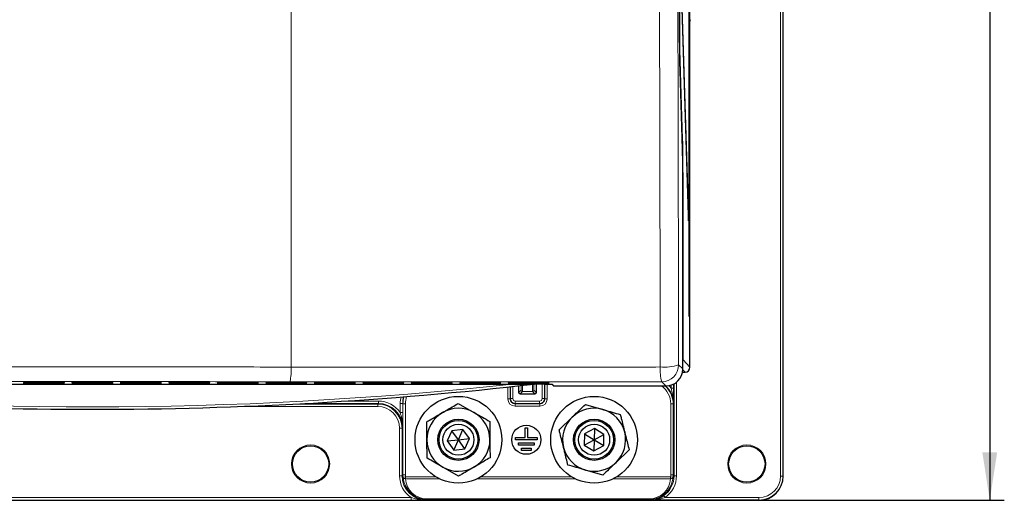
# Model space of a CAD drawing. Header units: millimetres. Extents: x 5 to 418, y 2 to 292.
# Tile 2 of 53: x 80 to 148, y 80 to 113. Entities that reach past the tile are written whole.
import ezdxf

# ---------------------------------------------------------------- set-up
doc = ezdxf.new("R2010")
doc.units = ezdxf.units.MM
doc.layers.add('SLD-0', color=7, linetype='Continuous')
doc.styles.add('SLDTEXTSTYLE1', font='TXT', dxfattribs={"width": 0.605})
doc.dimstyles.new('SLDDIMSTYLE1', dxfattribs={"dimtxt": 3.5, "dimasz": 3.302, "dimexe": 0, "dimexo": 0.0625, "dimgap": 0.875, "dimtad": 1, "dimlfac": 3, "dimrnd": 1e-09, "dimzin": 12, "dimdsep": 46, "dimtxsty": 'SLDTEXTSTYLE1', "dimsah": 1, "dimcen": 0.09, "dimadec": 0, "dimazin": 3, "dimtfac": 1, "dimtofl": 0, "dimtmove": 0, "dimatfit": 3, "dimfxl": 1, "dimfrac": 2, "dimtolj": 1, "dimtzin": 12, "dimarcsym": 0})

# ---------------------------------------------------------------- blocks, each defined once
blk = doc.blocks.new('_D_5')
at = {"layer": 'SLD-0', "color": 7}
for p, q in [((131.321, 252.954), (148.191, 252.954)), ((147.191, 252.954), (147.191, 79.62)), ((131.321, 79.62), (148.191, 79.62))]:
    blk.add_line(p, q, dxfattribs=at)
for points in [[(147.191, 252.954), (146.683, 249.652), (147.699, 249.652)], [(147.191, 79.62), (147.699, 82.922), (146.683, 82.922)]]:
    blk.add_solid(points, dxfattribs=at)
at = {"layer": 'SLD-0', "color": 7, "insert": (142.68, 162.277), "char_height": 3.5, "attachment_point": 1, "rotation": 90, "style": 'SLDTEXTSTYLE1'}
blk.add_mtext('520', dxfattribs=at)

msp = doc.modelspace()

# ---------------------------------------------------------------- linework, layer by layer
at = {"color": 7, "linetype": 'Continuous', "lineweight": 18}
for p, q in [((132.8009, 81.287), (132.8009, 251.287)), ((132.9675, 251.287), (132.9675, 81.287)), ((125.8725, 239.4525), (125.8725, 112.6912)), ((99.1546, 188.4634), (99.1546, 88.7929)), ((125.8642, 112.6912), (125.8725, 112.6912)), ((125.9017, 109.8622), (126.069, 104.4736)), ((126.0629, 103.7763), (125.8973, 109.1649)), ((126.0629, 103.7763), (126.0629, 103.7784)), ((126.0887, 101.5291), (126.0994, 101.5291)), ((126.0994, 101.5291), (126.0994, 89.2857)), ((125.7998, 88.9496), (126.0889, 88.6595)), ((126.0889, 89.2857), (126.0994, 89.2857)), ((126.0994, 89.2857), (126.5778, 88.773)), ((126.2445, 88.4397), (126.0878, 88.6077)), ((126.188, 88.4397), (126.2445, 88.4397)), ((126.188, 88.4301), (126.188, 88.4397)), ((126.2445, 88.4397), (126.2459, 88.4397)), ((80.7587, 87.6355), (80.7611, 87.6804)), ((80.7723, 87.6814), (80.7611, 87.6804)), ((80.7618, 87.6949), (80.7642, 87.7397)), ((80.7754, 87.7406), (80.7642, 87.7397)), ((80.8917, 87.6331), (80.8917, 87.6828)), ((83.4175, 87.6331), (80.8917, 87.6331)), ((80.8949, 87.7421), (80.8949, 87.6925)), ((83.4144, 87.6925), (80.8949, 87.6925)), ((83.4144, 87.7421), (83.4144, 87.6925)), ((83.4175, 87.6331), (83.4175, 87.6828)), ((83.5451, 87.7397), (83.5339, 87.7406)), ((83.5482, 87.6804), (83.537, 87.6814)), ((83.5451, 87.7397), (83.5474, 87.6949)), ((83.5482, 87.6804), (83.5505, 87.6355)), ((84.0921, 87.6355), (84.0944, 87.6804)), ((84.1056, 87.6814), (84.0944, 87.6804)), ((84.0952, 87.6949), (84.0975, 87.7397)), ((84.1087, 87.7406), (84.0975, 87.7397)), ((84.2251, 87.6331), (84.2251, 87.6828)), ((86.7508, 87.6331), (84.2251, 87.6331)), ((84.2282, 87.7421), (84.2282, 87.6925)), ((86.7477, 87.6925), (84.2282, 87.6925)), ((86.7477, 87.7421), (86.7477, 87.6925)), ((86.7508, 87.6331), (86.7508, 87.6828)), ((86.8784, 87.7397), (86.8672, 87.7406)), ((86.8815, 87.6804), (86.8703, 87.6814)), ((86.8784, 87.7397), (86.8808, 87.6949)), ((86.8815, 87.6804), (86.8839, 87.6355)), ((87.4254, 87.6355), (87.4277, 87.6804)), ((87.439, 87.6814), (87.4277, 87.6804)), ((87.4285, 87.6949), (87.4308, 87.7397)), ((87.4421, 87.7406), (87.4308, 87.7397)), ((87.5584, 87.6331), (87.5584, 87.6828)), ((90.0842, 87.6331), (87.5584, 87.6331)), ((87.5615, 87.7421), (87.5615, 87.6925)), ((90.0811, 87.6925), (87.5615, 87.6925)), ((90.0811, 87.7421), (90.0811, 87.6925)), ((90.0842, 87.6331), (90.0842, 87.6828)), ((90.2117, 87.7397), (90.2005, 87.7406)), ((90.2149, 87.6804), (90.2036, 87.6814)), ((90.2117, 87.7397), (90.2141, 87.6949)), ((90.2149, 87.6804), (90.2172, 87.6355)), ((90.7587, 87.6355), (90.7611, 87.6804)), ((90.7723, 87.6814), (90.7611, 87.6804)), ((90.7618, 87.6949), (90.7642, 87.7397)), ((90.7754, 87.7406), (90.7642, 87.7397)), ((90.8917, 87.6331), (90.8917, 87.6828)), ((93.4175, 87.6331), (90.8917, 87.6331)), ((90.8949, 87.7421), (90.8949, 87.6925)), ((93.4144, 87.6925), (90.8949, 87.6925)), ((93.4144, 87.7421), (93.4144, 87.6925)), ((93.4175, 87.6331), (93.4175, 87.6828)), ((93.5451, 87.7397), (93.5339, 87.7406)), ((93.5482, 87.6804), (93.537, 87.6814)), ((93.5451, 87.7397), (93.5474, 87.6949)), ((93.5482, 87.6804), (93.5505, 87.6355)), ((94.0921, 87.6355), (94.0944, 87.6804)), ((94.1056, 87.6814), (94.0944, 87.6804)), ((94.0952, 87.6949), (94.0975, 87.7397)), ((94.1087, 87.7406), (94.0975, 87.7397)), ((94.2251, 87.6331), (94.2251, 87.6828)), ((96.7508, 87.6331), (94.2251, 87.6331)), ((94.2282, 87.7421), (94.2282, 87.6925)), ((96.7477, 87.6925), (94.2282, 87.6925)), ((96.7477, 87.7421), (96.7477, 87.6925)), ((96.7508, 87.6331), (96.7508, 87.6828)), ((96.8784, 87.7397), (96.8672, 87.7406)), ((96.8815, 87.6804), (96.8703, 87.6814)), ((96.8784, 87.7397), (96.8808, 87.6949)), ((96.8815, 87.6804), (96.8839, 87.6355)), ((97.4254, 87.6355), (97.4277, 87.6804)), ((97.439, 87.6814), (97.4277, 87.6804)), ((97.4285, 87.6949), (97.4308, 87.7397)), ((97.4421, 87.7406), (97.4308, 87.7397)), ((97.5584, 87.6331), (97.5584, 87.6828)), ((100.0842, 87.6331), (97.5584, 87.6331)), ((97.5615, 87.7421), (97.5615, 87.6925)), ((100.0811, 87.6925), (97.5615, 87.6925)), ((100.0811, 87.7421), (100.0811, 87.6925)), ((100.0842, 87.6331), (100.0842, 87.6828)), ((100.2117, 87.7397), (100.2005, 87.7406)), ((100.2149, 87.6804), (100.2036, 87.6814)), ((100.2117, 87.7397), (100.2141, 87.6949)), ((100.2149, 87.6804), (100.2172, 87.6355)), ((100.7587, 87.6355), (100.7611, 87.6804)), ((100.7723, 87.6814), (100.7611, 87.6804)), ((100.7618, 87.6949), (100.7642, 87.7397)), ((100.7754, 87.7406), (100.7642, 87.7397)), ((100.8917, 87.6331), (100.8917, 87.6828)), ((103.4175, 87.6331), (100.8917, 87.6331)), ((100.8949, 87.7421), (100.8949, 87.6925)), ((103.4144, 87.6925), (100.8949, 87.6925)), ((103.4144, 87.7421), (103.4144, 87.6925)), ((103.4175, 87.6331), (103.4175, 87.6828)), ((103.5451, 87.7397), (103.5339, 87.7406)), ((103.5482, 87.6804), (103.537, 87.6814)), ((103.5451, 87.7397), (103.5474, 87.6949)), ((103.5482, 87.6804), (103.5505, 87.6355)), ((104.0921, 87.6355), (104.0944, 87.6804)), ((104.1056, 87.6814), (104.0944, 87.6804)), ((104.0952, 87.6949), (104.0975, 87.7397)), ((104.1087, 87.7406), (104.0975, 87.7397)), ((104.2251, 87.6331), (104.2251, 87.6828)), ((106.7508, 87.6331), (104.2251, 87.6331)), ((104.2282, 87.7421), (104.2282, 87.6925)), ((106.7477, 87.6925), (104.2282, 87.6925)), ((106.7477, 87.7421), (106.7477, 87.6925)), ((106.7508, 87.6331), (106.7508, 87.6828)), ((106.8784, 87.7397), (106.8672, 87.7406)), ((106.8815, 87.6804), (106.8703, 87.6814)), ((106.8784, 87.7397), (106.8808, 87.6949)), ((106.8815, 87.6804), (106.8839, 87.6355)), ((107.4254, 87.6355), (107.4277, 87.6804)), ((107.439, 87.6814), (107.4277, 87.6804)), ((107.4285, 87.6949), (107.4308, 87.7397)), ((107.4421, 87.7406), (107.4308, 87.7397)), ((107.5584, 87.6331), (107.5584, 87.6828)), ((110.0842, 87.6331), (107.5584, 87.6331)), ((107.5615, 87.7421), (107.5615, 87.6925)), ((110.0811, 87.6925), (107.5615, 87.6925)), ((110.0811, 87.7421), (110.0811, 87.6925)), ((110.0842, 87.6331), (110.0842, 87.6828)), ((110.2117, 87.7397), (110.2005, 87.7406)), ((110.2149, 87.6804), (110.2036, 87.6814)), ((110.2117, 87.7397), (110.2141, 87.6949)), ((110.2149, 87.6804), (110.2172, 87.6355)), ((110.7587, 87.6355), (110.7611, 87.6804)), ((110.7723, 87.6814), (110.7611, 87.6804)), ((110.7618, 87.6949), (110.7642, 87.7397)), ((110.7754, 87.7406), (110.7642, 87.7397)), ((110.8917, 87.6331), (110.8917, 87.6828)), ((113.4175, 87.6331), (110.8917, 87.6331)), ((110.8949, 87.7421), (110.8949, 87.6925)), ((113.4144, 87.6925), (110.8949, 87.6925)), ((113.4144, 87.7421), (113.4144, 87.6925)), ((113.4175, 87.6331), (113.4175, 87.6828)), ((113.5451, 87.7397), (113.5339, 87.7406)), ((113.5482, 87.6804), (113.537, 87.6814)), ((113.5451, 87.7397), (113.5474, 87.6949)), ((113.5482, 87.6804), (113.5505, 87.6355)), ((114.0509, 86.5998), (114.0509, 87.4184)), ((114.0921, 87.6355), (114.0944, 87.6804)), ((114.1056, 87.6814), (114.0944, 87.6804)), ((114.0952, 87.6949), (114.0975, 87.7397)), ((114.1087, 87.7406), (114.0975, 87.7397)), ((114.2175, 87.4364), (114.2175, 86.5998)), ((114.2251, 87.6331), (114.2251, 87.6828)), ((116.7508, 87.6331), (114.2251, 87.6331)), ((114.2282, 87.7421), (114.2282, 87.6925)), ((116.7477, 87.6925), (114.2282, 87.6925)), ((114.2351, 86.6174), (114.2351, 87.4383)), ((114.4017, 87.4565), (114.4017, 86.6174)), ((116.4075, 86.6174), (116.4075, 87.6038)), ((116.5742, 87.6021), (116.5742, 86.6174)), ((116.5917, 87.5999), (116.5897, 87.602)), ((116.5917, 87.5999), (116.7333, 87.5999)), ((116.5917, 86.5998), (116.5917, 87.5999)), ((116.7477, 87.7421), (116.7477, 87.6925)), ((116.7508, 87.6331), (116.7508, 87.6828)), ((116.7584, 87.5995), (116.7584, 86.5998)), ((116.8784, 87.7397), (116.8672, 87.7406)), ((116.8815, 87.6804), (116.8703, 87.6814)), ((116.8784, 87.7397), (116.8808, 87.6949)), ((116.8815, 87.6804), (116.8839, 87.6355)), ((117.1307, 87.5842), (117.2201, 87.493)), ((124.9224, 87.493), (124.6333, 87.7831)), ((125.2776, 87.3302), (125.2776, 87.5484)), ((125.4443, 87.6162), (125.4443, 87.3302)), ((125.4851, 81.3128), (125.4851, 87.6377)), ((125.6517, 87.7491), (125.6517, 81.3128)), ((114.795, 87.0408), (114.9629, 87.2088)), ((115.0629, 87.1088), (114.895, 86.9408)), ((115.7464, 87.1088), (115.0629, 87.1088)), ((115.9143, 86.9408), (115.7464, 87.1088)), ((115.8463, 87.2088), (116.0143, 87.0408)), ((125.2776, 87.3302), (125.4443, 87.3302)), ((105.1112, 86.0766), (95.6138, 86.0766)), ((99.3196, 86.2433), (105.1112, 86.2433)), ((105.152, 86.2841), (100.0846, 86.2841)), ((102.8596, 86.4507), (105.152, 86.4507)), ((105.1112, 86.2433), (105.152, 86.2841)), ((105.1112, 86.2433), (105.1112, 86.0766)), ((105.152, 86.4507), (105.152, 86.2841)), ((106.6575, 86.2844), (106.8242, 86.2844)), ((106.6575, 85.6635), (106.6575, 86.2844)), ((106.8417, 86.2668), (106.8242, 86.2844)), ((106.8242, 86.2844), (106.8242, 85.6635)), ((107.0084, 86.2668), (106.8417, 86.2668)), ((106.8417, 81.3769), (106.8417, 86.2668)), ((107.0084, 86.2668), (107.0084, 81.3769)), ((114.0509, 86.5998), (114.2175, 86.5998)), ((114.2175, 86.5998), (114.2351, 86.6174)), ((114.4017, 86.6174), (114.2351, 86.6174)), ((114.5684, 86.2841), (114.5508, 86.2666)), ((114.5508, 86.0999), (114.5508, 86.2666)), ((114.5508, 86.2666), (116.2584, 86.2666)), ((116.2584, 86.0999), (114.5508, 86.0999)), ((114.5684, 86.4507), (114.5684, 86.2841)), ((114.5684, 86.4507), (116.2409, 86.4507)), ((116.2409, 86.2841), (114.5684, 86.2841)), ((116.2409, 86.4507), (116.2409, 86.2841)), ((116.2584, 86.2666), (116.2409, 86.2841)), ((116.2584, 86.0999), (116.2584, 86.2666)), ((116.4075, 86.6174), (116.5742, 86.6174)), ((116.5742, 86.6174), (116.5917, 86.5998)), ((116.5917, 86.5998), (116.7584, 86.5998)), ((125.2544, 81.3769), (125.2544, 86.2668)), ((125.421, 86.2668), (125.2544, 86.2668)), ((125.4386, 86.2844), (125.421, 86.2668)), ((125.421, 86.2668), (125.421, 81.3769)), ((106.6575, 85.6635), (106.8242, 85.6635)), ((106.611, 81.3128), (106.611, 84.5769)), ((106.7776, 84.5769), (106.611, 84.5769)), ((106.8184, 84.6177), (106.7776, 84.5769)), ((106.7776, 84.5769), (106.7776, 81.3128)), ((106.7776, 81.3128), (106.611, 81.3128)), ((106.7776, 81.3128), (106.8417, 81.3769)), ((107.0084, 81.3769), (106.8417, 81.3769)), ((125.421, 81.3769), (125.2544, 81.3769)), ((125.421, 81.3769), (125.4851, 81.3128)), ((125.6517, 81.3128), (125.4851, 81.3128)), ((132.8009, 81.287), (132.9675, 81.287)), ((132.9675, 81.287), (132.988, 81.287)), ((107.015, 81.2364), (106.8491, 81.2208)), ((107.015, 81.2364), (109.1071, 81.2364)), ((107.015, 81.1087), (107.015, 81.2364)), ((109.3404, 81.1087), (107.015, 81.1087)), ((118.6738, 81.1087), (111.9688, 81.1087)), ((112.2021, 81.2364), (118.4405, 81.2364)), ((125.2478, 81.1087), (121.3022, 81.1087)), ((121.5355, 81.2364), (125.2478, 81.2364)), ((125.2478, 81.1087), (125.2478, 81.2364)), ((125.4137, 81.2208), (125.2478, 81.2364)), ((124.8645, 79.8074), (124.7695, 79.9442)), ((63.5777, 79.8074), (107.3982, 79.8074)), ((107.3982, 79.6407), (63.5777, 79.6407)), ((107.3982, 79.8074), (107.3982, 79.6407)), ((108.4792, 79.6817), (108.444, 79.6464)), ((108.4792, 79.7206), (123.7835, 79.7206)), ((108.4792, 79.6817), (108.4792, 79.7206)), ((123.7835, 79.6817), (108.4792, 79.6817)), ((123.7835, 79.6817), (123.7835, 79.7206)), ((123.8244, 79.6407), (123.7835, 79.6817)), ((124.8645, 79.8074), (131.3213, 79.8074)), ((131.3213, 79.8074), (131.3213, 79.6407)), ((131.3213, 79.6203), (131.3213, 79.6407))]:
    msp.add_line(p, q, dxfattribs=at)
at = {"color": 7, "linetype": 'Continuous', "lineweight": 25}
for p, q in [((132.988, 81.287), (132.988, 251.287)), ((125.8642, 112.3991), (125.8642, 243.8134)), ((126.5778, 88.773), (126.5778, 244.286)), ((126.5035, 237.9203), (126.5035, 92.287)), ((126.5114, 92.287), (126.5114, 237.9203)), ((125.9667, 115.3902), (126.4799, 98.8532)), ((126.4838, 99.2285), (125.9706, 115.7655)), ((126.0629, 103.7784), (125.8973, 109.167)), ((125.8973, 109.1649), (125.8973, 109.167)), ((126.0889, 88.6595), (126.0889, 101.2371)), ((126.4838, 99.2285), (126.4687, 99.2123)), ((126.4799, 98.8532), (126.4838, 99.2285)), ((126.5035, 92.287), (126.5114, 92.287)), ((126.0661, 88.4301), (126.188, 88.4301)), ((126.1905, 88.4397), (126.2458, 88.4397)), ((126.2459, 88.4397), (126.2572, 88.44)), ((56.5905, 87.6223), (114.3854, 87.6223)), ((80.8943, 87.6828), (83.4149, 87.6828)), ((80.8975, 87.7421), (83.4118, 87.7421)), ((83.5354, 87.7405), (83.5361, 87.7404)), ((83.5385, 87.6812), (83.5392, 87.6812)), ((84.2277, 87.6828), (86.7482, 87.6828)), ((84.2308, 87.7421), (86.7451, 87.7421)), ((86.8688, 87.7405), (86.8694, 87.7404)), ((86.8719, 87.6812), (86.8726, 87.6812)), ((87.561, 87.6828), (90.0816, 87.6828)), ((87.5641, 87.7421), (90.0785, 87.7421)), ((90.2021, 87.7405), (90.2028, 87.7404)), ((90.2052, 87.6812), (90.2059, 87.6812)), ((90.8943, 87.6828), (93.4149, 87.6828)), ((90.8975, 87.7421), (93.4118, 87.7421)), ((93.5354, 87.7405), (93.5361, 87.7404)), ((93.5385, 87.6812), (93.5392, 87.6812)), ((94.2277, 87.6828), (96.7482, 87.6828)), ((94.2308, 87.7421), (96.7451, 87.7421)), ((96.8688, 87.7405), (96.8694, 87.7404)), ((96.8719, 87.6812), (96.8726, 87.6812)), ((97.561, 87.6828), (100.0816, 87.6828)), ((97.5641, 87.7421), (100.0785, 87.7421)), ((100.2021, 87.7405), (100.2028, 87.7404)), ((100.2052, 87.6812), (100.2059, 87.6812)), ((100.8943, 87.6828), (103.4149, 87.6828)), ((100.8975, 87.7421), (103.4118, 87.7421)), ((103.5354, 87.7405), (103.5361, 87.7404)), ((103.5385, 87.6812), (103.5392, 87.6812)), ((104.2277, 87.6828), (106.7482, 87.6828)), ((104.2308, 87.7421), (106.7451, 87.7421)), ((106.8688, 87.7405), (106.8694, 87.7404)), ((106.8719, 87.6812), (106.8726, 87.6812)), ((107.561, 87.6828), (110.0816, 87.6828)), ((107.5641, 87.7421), (110.0785, 87.7421)), ((110.2021, 87.7405), (110.2028, 87.7404)), ((110.2052, 87.6812), (110.2059, 87.6812)), ((110.8943, 87.6828), (113.4149, 87.6828)), ((110.8975, 87.7421), (113.4118, 87.7421)), ((113.5354, 87.7405), (113.5361, 87.7404)), ((113.5385, 87.6812), (113.5392, 87.6812)), ((114.2277, 87.6828), (116.7482, 87.6828)), ((114.2308, 87.7421), (116.7451, 87.7421)), ((114.795, 87.4997), (114.795, 87.0408)), ((115.7391, 87.6057), (115.8976, 87.6057)), ((116.0143, 87.0408), (116.0143, 87.6056)), ((116.8688, 87.7405), (116.8694, 87.7404)), ((116.8719, 87.6812), (116.8726, 87.6812)), ((117.0982, 87.5888), (117.1725, 87.513)), ((117.2201, 87.493), (124.9224, 87.493)), ((114.895, 86.9408), (115.9143, 86.9408)), ((110.6378, 86.2888), (111.7253, 85.6706)), ((119.3825, 86.2144), (120.585, 85.8698)), ((117.583, 84.4764), (118.4827, 85.3454)), ((112.8128, 85.0524), (112.8212, 83.8015)), ((110.2013, 84.4091), (109.8892, 83.7055)), ((110.9668, 84.4906), (110.2013, 84.4091)), ((110.6546, 83.787), (110.2013, 84.4091)), ((110.6546, 83.787), (110.9668, 84.4906)), ((111.4201, 83.8685), (110.9668, 84.4906)), ((114.5713, 83.9536), (115.238, 83.9536)), ((114.5713, 83.787), (114.5713, 83.9536)), ((115.238, 83.9536), (115.238, 84.6203)), ((115.238, 84.6203), (115.4046, 84.6203)), ((115.4046, 84.6203), (115.4046, 83.9536)), ((115.4046, 83.9536), (116.0713, 83.9536)), ((116.0713, 83.9536), (116.0713, 83.787)), ((119.3303, 84.1871), (119.3126, 83.4175)), ((120.0057, 84.5566), (119.3303, 84.1871)), ((119.3303, 84.1871), (119.988, 83.787)), ((120.0057, 84.5566), (119.988, 83.787)), ((119.988, 83.787), (120.6633, 84.1564)), ((120.6633, 84.1564), (120.0057, 84.5566)), ((120.6456, 83.3868), (120.6633, 84.1564)), ((108.4964, 82.5215), (108.488, 83.7724)), ((109.8892, 83.7055), (110.6546, 83.787)), ((109.8892, 83.7055), (110.3425, 83.0833)), ((110.3425, 83.0833), (110.6546, 83.787)), ((110.6546, 83.787), (111.4201, 83.8685)), ((111.1079, 83.1648), (110.6546, 83.787)), ((111.1079, 83.1648), (111.4201, 83.8685)), ((116.0713, 83.787), (114.5713, 83.787)), ((114.7796, 83.587), (115.863, 83.587)), ((114.7796, 83.4203), (114.7796, 83.587)), ((115.863, 83.4203), (114.7796, 83.4203)), ((115.863, 83.587), (115.863, 83.4203)), ((119.3126, 83.4175), (119.988, 83.787)), ((119.3126, 83.4175), (119.9702, 83.0174)), ((119.988, 83.787), (119.9702, 83.0174)), ((119.9702, 83.0174), (120.6456, 83.3868)), ((119.988, 83.787), (120.6456, 83.3868)), ((110.3425, 83.0833), (111.1079, 83.1648)), ((114.988, 83.2203), (115.6546, 83.2203)), ((114.988, 83.0536), (114.988, 83.2203)), ((115.6546, 83.0536), (114.988, 83.0536)), ((115.6546, 83.2203), (115.6546, 83.0536)), ((122.393, 83.0976), (121.4932, 82.2285)), ((110.6715, 81.2852), (109.584, 81.9033)), ((120.5934, 81.3595), (119.3909, 81.7042)), ((39.6546, 79.6203), (131.3213, 79.6203)), ((131.3213, 79.6407), (123.8244, 79.6407))]:
    msp.add_line(p, q, dxfattribs=at)
at = {"color": 7, "linetype": 'Continuous', "lineweight": 18, "flags": 128}
msp.add_lwpolyline([(117.1307, 87.5842), (117.1177, 87.5854), (117.1086, 87.5879)], dxfattribs=at)
at = {"color": 7, "linetype": 'Continuous', "lineweight": 25}
for centre, radius in [((110.6546, 83.787), 2.9833), ((119.988, 83.787), 2.9833), ((110.6546, 83.787), 1.418), ((110.6546, 83.787), 1.3333), ((110.6546, 83.787), 1.0667), ((115.3213, 83.787), 1), ((119.988, 83.787), 1.418), ((119.988, 83.787), 1.3333), ((119.988, 83.787), 1.0667), ((100.488, 82.1203), 1.25), ((130.488, 82.1203), 1.25)]:
    msp.add_circle(centre, radius, dxfattribs=at)
at = {"color": 7, "linetype": 'Continuous', "lineweight": 18}
for centre in [(100.488, 82.1203), (130.488, 82.1203)]:
    msp.add_circle(centre, 1.3167, dxfattribs=at)
for centre, radius, start, end in [((126.0128, 104.4756), 0.0561, 302.379255, 358.011417), ((95.501, 88.5754), 3.6601, 347.452214, 3.406406), ((127.6691, 88.5791), 3.1383, 176.038949, 194.692652), ((124.8543, 91.4562), 2.6791, 263.224723, 290.667248), ((124.6329, 88.95), 1.1669, 270.021156, 359.97878), ((126.188, 88.4968), 0.0667, 269.999651, 301.107832), ((85.488, 352.551), 266.5, 263.774994, 276.225006), ((80.7587, 87.7022), 0.0667, 269.99639, 342.768825), ((80.7618, 87.7615), 0.0667, 269.996394, 342.668849), ((83.5474, 87.7615), 0.0667, 197.330192, 270.004566), ((83.5505, 87.7022), 0.0667, 197.230209, 270.004572), ((84.0921, 87.7022), 0.0667, 269.99639, 342.768822), ((84.0952, 87.7615), 0.0667, 269.996394, 342.668851), ((86.8808, 87.7615), 0.0667, 197.330196, 270.004566), ((86.8839, 87.7022), 0.0667, 197.230214, 270.004572), ((87.4254, 87.7022), 0.0667, 269.99639, 342.768826), ((87.4285, 87.7615), 0.0667, 269.996394, 342.668846), ((90.2141, 87.7615), 0.0667, 197.330192, 270.004566), ((90.2172, 87.7022), 0.0667, 197.230211, 270.004572), ((90.7587, 87.7022), 0.0667, 269.99639, 342.768822), ((90.7618, 87.7615), 0.0667, 269.996394, 342.668853), ((93.5474, 87.7615), 0.0667, 197.330195, 270.004566), ((93.5505, 87.7022), 0.0667, 197.230214, 270.004572), ((94.0921, 87.7022), 0.0667, 269.99639, 342.768823), ((94.0952, 87.7615), 0.0667, 269.996394, 342.668844), ((96.8808, 87.7615), 0.0667, 197.330191, 270.004566), ((96.8839, 87.7022), 0.0667, 197.230216, 270.004572), ((97.4254, 87.7022), 0.0667, 269.99639, 342.768825), ((97.4285, 87.7615), 0.0667, 269.996394, 342.668845), ((100.2141, 87.7615), 0.0667, 197.330194, 270.004566), ((100.2172, 87.7022), 0.0667, 197.230211, 270.004572), ((100.7587, 87.7022), 0.0667, 269.99639, 342.768826), ((100.7618, 87.7615), 0.0667, 269.996394, 342.668846), ((103.5474, 87.7615), 0.0667, 197.330193, 270.004566), ((103.5505, 87.7022), 0.0667, 197.230213, 270.004572), ((104.0921, 87.7022), 0.0667, 269.99639, 342.768824), ((104.0952, 87.7615), 0.0667, 269.996394, 342.668849), ((106.8808, 87.7615), 0.0667, 197.330189, 270.004566), ((106.8839, 87.7022), 0.0667, 197.230214, 270.004572), ((107.4254, 87.7022), 0.0667, 269.99639, 342.768823), ((107.4285, 87.7615), 0.0667, 269.996394, 342.668846), ((110.2141, 87.7615), 0.0667, 197.330194, 270.004566), ((110.2172, 87.7022), 0.0667, 197.230213, 270.004572), ((110.7587, 87.7022), 0.0667, 269.99639, 342.76882), ((110.7618, 87.7615), 0.0667, 269.996394, 342.668851), ((113.5474, 87.7615), 0.0667, 197.330193, 270.004566), ((113.5505, 87.7022), 0.0667, 197.23021, 270.004572), ((114.0921, 87.7022), 0.0667, 269.99639, 342.768825), ((114.0952, 87.7615), 0.0667, 269.996394, 342.668845), ((116.8808, 87.7615), 0.0667, 197.330193, 270.004566), ((116.8839, 87.7022), 0.0667, 197.230217, 270.004572), ((117.2201, 87.5596), 0.0666, 224.433724, 270.020509), ((114.895, 87.0408), 0.1, 180.00511, 269.99489), ((115.0629, 87.2088), 0.1, 180.00511, 269.99489), ((115.7463, 87.2088), 0.1, 270.00511, 359.99489), ((114.5684, 86.6174), 0.3333, 180.008727, 269.991273), ((116.2408, 86.6174), 0.3333, 270.008727, 359.991273), ((131.3213, 81.287), 1.4796, 270, 0), ((131.3213, 81.287), 1.6463, 270, 0), ((106.9946, 81.2574), 0.1501, 194.138096, 277.788187), ((125.2681, 81.2574), 0.1501, 262.211813, 345.861904)]:
    msp.add_arc(centre, radius, start, end, dxfattribs=at)
at = {"color": 7, "linetype": 'Continuous', "lineweight": 25}
for centre, radius, start, end in [((29.1343, 101.5137), 96.955, 359.836534, 1.337224), ((126.188, 88.4968), 0.0667, 270, 301.130429), ((85.488, 352.551), 266.6667, 263.460485, 276.539515), ((117.2201, 87.5596), 0.0667, 224.432616, 270), ((114.895, 87.0408), 0.1, 180, 270), ((115.9143, 87.0408), 0.1, 270.00511, 359.99489), ((110.6546, 83.787), 2.1667, 120.385658, 180.385658), ((110.6546, 83.787), 2.1667, 60.385658, 120.385658), ((110.6546, 83.787), 2.1667, 0.385658, 60.385658), ((119.988, 83.787), 2.1667, 134.005052, 194.005052), ((119.988, 83.787), 2.1667, 74.005052, 134.005052), ((119.988, 83.787), 2.1667, 14.005052, 74.005052), ((119.988, 83.787), 2.1667, 314.005052, 14.005052), ((110.6546, 83.787), 2.1667, 180.385658, 240.385658), ((110.6546, 83.787), 2.1667, 300.385658, 0.385658), ((119.988, 83.787), 2.1667, 194.005052, 254.005052), ((119.988, 83.787), 2.1667, 254.005052, 314.005052), ((110.6546, 83.787), 2.1667, 240.385658, 300.385658), ((131.3213, 81.287), 1.6667, 270, 0)]:
    msp.add_arc(centre, radius, start, end, dxfattribs=at)
at = {"color": 7, "linetype": 'Continuous', "lineweight": 18}
for centre, major_axis, ratio, start_param, end_param in [((125.931, 112.6912), (0, 3.2667), 0.0179167, 1.5707963, 2.6179939), ((126.2735, 112.7001), (-0.1722, 0.2874), 0.9948398, 3.7469844, 4.1704042), ((126.0385, 101.5291), (0, 3.4), 0.0179167, 4.712389, 5.7595865), ((125.766, 89.2857), (-0.2275, 0.2438), 0.9997931, 3.7097766, 3.9614062), ((80.8922, 87.6355), (0.1335, 0), 0.0178207, 3.1406575, 4.7087148), ((80.8946, 87.6804), (0.1335, 0), 0.0177877, 2.8554193, 3.140661), ((80.8953, 87.6949), (0.1335, 0), 0.0178207, 3.1406575, 4.7087148), ((80.8977, 87.7397), (0.1335, 0), 0.0177877, 2.8554193, 3.140661), ((83.4116, 87.7397), (0.1335, 0), 0.0177877, 0.0009316, 0.2833315), ((83.4147, 87.6804), (0.1335, 0), 0.0177877, 0.0009316, 0.2833315), ((84.2256, 87.6355), (0.1335, 0), 0.0178207, 3.1406575, 4.7087148), ((84.2279, 87.6804), (0.1335, 0), 0.0177877, 2.8554193, 3.140661), ((84.2287, 87.6949), (0.1335, 0), 0.0178207, 3.1406575, 4.7087148), ((84.231, 87.7397), (0.1335, 0), 0.0177877, 2.8554193, 3.140661), ((86.7449, 87.7397), (0.1335, 0), 0.0177877, 0.0009316, 0.2833315), ((86.748, 87.6804), (0.1335, 0), 0.0177877, 0.0009316, 0.2833315), ((87.5589, 87.6355), (0.1335, 0), 0.0178207, 3.1406575, 4.7087148), ((87.5613, 87.6804), (0.1335, 0), 0.0177877, 2.8554193, 3.140661), ((87.562, 87.6949), (0.1335, 0), 0.0178207, 3.1406575, 4.7087148), ((87.5644, 87.7397), (0.1335, 0), 0.0177877, 2.8554193, 3.140661), ((90.0782, 87.7397), (0.1335, 0), 0.0177877, 0.0009316, 0.2833315), ((90.0813, 87.6804), (0.1335, 0), 0.0177877, 0.0009316, 0.2833315), ((90.8922, 87.6355), (0.1335, 0), 0.0178207, 3.1406575, 4.7087148), ((90.8946, 87.6804), (0.1335, 0), 0.0177877, 2.8554193, 3.140661), ((90.8953, 87.6949), (0.1335, 0), 0.0178207, 3.1406575, 4.7087148), ((90.8977, 87.7397), (0.1335, 0), 0.0177877, 2.8554193, 3.140661), ((93.4116, 87.7397), (0.1335, 0), 0.0177877, 0.0009316, 0.2833315), ((93.4147, 87.6804), (0.1335, 0), 0.0177877, 0.0009316, 0.2833315), ((94.2256, 87.6355), (0.1335, 0), 0.0178207, 3.1406575, 4.7087148), ((94.2279, 87.6804), (0.1335, 0), 0.0177877, 2.8554193, 3.140661), ((94.2287, 87.6949), (0.1335, 0), 0.0178207, 3.1406575, 4.7087148), ((94.231, 87.7397), (0.1335, 0), 0.0177877, 2.8554193, 3.140661), ((96.7449, 87.7397), (0.1335, 0), 0.0177877, 0.0009316, 0.2833315), ((96.748, 87.6804), (0.1335, 0), 0.0177877, 0.0009316, 0.2833315), ((97.5589, 87.6355), (0.1335, 0), 0.0178207, 3.1406575, 4.7087148), ((97.5613, 87.6804), (0.1335, 0), 0.0177877, 2.8554193, 3.140661), ((97.562, 87.6949), (0.1335, 0), 0.0178207, 3.1406575, 4.7087148), ((97.5644, 87.7397), (0.1335, 0), 0.0177877, 2.8554193, 3.140661), ((100.0782, 87.7397), (0.1335, 0), 0.0177877, 0.0009316, 0.2833315), ((100.0813, 87.6804), (0.1335, 0), 0.0177877, 0.0009316, 0.2833315), ((100.8922, 87.6355), (0.1335, 0), 0.0178207, 3.1406575, 4.7087148), ((100.8946, 87.6804), (0.1335, 0), 0.0177877, 2.8554193, 3.140661), ((100.8953, 87.6949), (0.1335, 0), 0.0178207, 3.1406575, 4.7087148), ((100.8977, 87.7397), (0.1335, 0), 0.0177877, 2.8554193, 3.140661), ((103.4116, 87.7397), (0.1335, 0), 0.0177877, 0.0009316, 0.2833315), ((103.4147, 87.6804), (0.1335, 0), 0.0177877, 0.0009316, 0.2833315), ((104.2256, 87.6355), (0.1335, 0), 0.0178207, 3.1406575, 4.7087148), ((104.2279, 87.6804), (0.1335, 0), 0.0177877, 2.8554193, 3.140661), ((104.2287, 87.6949), (0.1335, 0), 0.0178207, 3.1406575, 4.7087148), ((104.231, 87.7397), (0.1335, 0), 0.0177877, 2.8554193, 3.140661), ((106.7449, 87.7397), (0.1335, 0), 0.0177877, 0.0009316, 0.2833315), ((106.748, 87.6804), (0.1335, 0), 0.0177877, 0.0009316, 0.2833315), ((107.5589, 87.6355), (0.1335, 0), 0.0178207, 3.1406575, 4.7087148), ((107.5613, 87.6804), (0.1335, 0), 0.0177877, 2.8554193, 3.140661), ((107.562, 87.6949), (0.1335, 0), 0.0178207, 3.1406575, 4.7087148), ((107.5644, 87.7397), (0.1335, 0), 0.0177877, 2.8554193, 3.140661), ((110.0782, 87.7397), (0.1335, 0), 0.0177877, 0.0009316, 0.2833315), ((110.0813, 87.6804), (0.1335, 0), 0.0177877, 0.0009316, 0.2833315), ((110.8922, 87.6355), (0.1335, 0), 0.0178207, 3.1406575, 4.7087148), ((110.8946, 87.6804), (0.1335, 0), 0.0177877, 2.8554193, 3.140661), ((110.8953, 87.6949), (0.1335, 0), 0.0178207, 3.1406575, 4.7087148), ((110.8977, 87.7397), (0.1335, 0), 0.0177877, 2.8554193, 3.140661), ((113.4116, 87.7397), (0.1335, 0), 0.0177877, 0.0009316, 0.2833315), ((113.4147, 87.6804), (0.1335, 0), 0.0177877, 0.0009316, 0.2833315), ((114.2256, 87.6355), (0.1335, 0), 0.0178207, 3.1406575, 4.7087148), ((114.2279, 87.6804), (0.1335, 0), 0.0177877, 2.8554193, 3.140661), ((114.2287, 87.6949), (0.1335, 0), 0.0178207, 3.1406575, 4.7087148), ((114.231, 87.7397), (0.1335, 0), 0.0177877, 2.8554193, 3.140661), ((114.9628, 88.442), (0, 1.2333), 0.0087269, 3.1503193, 3.8667873), ((115.0628, 88.442), (0, 1.3333), 0.0080724, 3.1503193, 3.9593958), ((115.7464, 88.442), (0, 1.3333), 0.0080724, 2.2488959, 3.132866), ((115.8464, 88.442), (0, 1.2333), 0.0087269, 2.3034833, 3.132866), ((116.7449, 87.7397), (0.1335, 0), 0.0177877, 0.0009316, 0.2833315), ((116.748, 87.6804), (0.1335, 0), 0.0177877, 0.0009316, 0.2833315), ((123.7541, 86.2663), (1.061, 1.061), 0.9996955, 5.4979394, 6.4549232), ((123.7541, 86.2663), (1.1788, 1.1788), 0.9997563, 5.4979394, 6.3246491), ((123.7716, 86.2838), (1.1789, 1.1789), 0.9996346, 5.4979394, 6.3091856), ((123.7716, 86.2838), (1.2968, 1.2968), 0.9996955, 6.1049534, 6.2317516), ((108.4911, 86.2838), (-1.2968, 1.2968), 0.9996955, 0.5395597, 0.7852459), ((108.4911, 86.2838), (1.1789, -1.1789), 0.9996346, 3.6471879, 3.9268385), ((108.5086, 86.2663), (1.1788, -1.1788), 0.9997563, 3.6350205, 3.9268385), ((108.5086, 86.2663), (-1.061, 1.061), 0.9996955, 0.449622, 0.7852459), ((105.1107, 84.5764), (1.1788, 1.1788), 0.9997563, 5.4979394, 7.0684312), ((105.1107, 84.5764), (1.061, 1.061), 0.9996955, 5.4979394, 7.0684312), ((105.1515, 84.6171), (1.2968, 1.2968), 0.9996955, 6.1049534, 7.0684312), ((105.1515, 84.6171), (1.1789, 1.1789), 0.9996346, 5.4979394, 7.0684312), ((114.551, 86.6), (-0.3537, -0.3537), 0.9996955, 5.4979394, 7.0684312), ((114.551, 86.6), (0.2358, 0.2358), 0.9993912, 2.3563468, 3.9268385), ((114.5684, 86.6174), (-0.1179, -0.1179), 0.9996955, 5.4979394, 7.0684312), ((116.2408, 86.6174), (0.1179, -0.1179), 0.9996955, 5.4979394, 7.0684312), ((116.2583, 86.6), (0.3537, -0.3537), 0.9996955, 5.4979394, 7.0684312), ((116.2583, 86.6), (0.2358, -0.2358), 0.9993912, 5.4979394, 7.0684312), ((108.4446, 81.3134), (-1.2968, -1.2968), 0.9996955, 5.4979394, 6.4614172), ((108.4446, 81.3134), (1.1789, 1.1789), 0.9996346, 2.3563468, 3.9268385), ((108.5086, 81.3774), (1.1788, 1.1788), 0.9997563, 2.3563468, 2.4501921), ((108.5086, 81.3774), (-1.061, -1.061), 0.9996955, 5.4979394, 5.5917848), ((123.8181, 81.3134), (1.1789, -1.1789), 0.9996346, 6.1049534, 7.0684312), ((123.8181, 81.3134), (1.2968, -1.2968), 0.9996955, 6.1049534, 7.0684312), ((123.7541, 81.3774), (1.061, -1.061), 0.9996955, 0.6914006, 0.7852459), ((123.7541, 81.3774), (1.1788, -1.1788), 0.9997563, 0.6914006, 0.7852459), ((108.5116, 81.3804), (0.6652, 1.5705), 0.9734044, 2.0560008, 3.5326472), ((108.5116, 81.2527), (0.6015, 1.4165), 0.9705015, 2.0558732, 3.5325197), ((123.7511, 81.3804), (-0.6652, 1.5705), 0.9734044, 2.7505381, 4.2271845), ((123.7511, 81.2527), (-0.6015, 1.4165), 0.9705015, 2.7506657, 4.2273121)]:
    msp.add_ellipse(centre, major_axis=major_axis, ratio=ratio, start_param=start_param, end_param=end_param, dxfattribs=at)
at = {"color": 7, "linetype": 'Continuous', "lineweight": 25}
for centre, major_axis, ratio, start_param, end_param in [((126.2444, 88.7731), (-0.2275, 0.2438), 0.9997931, 2.4288866, 3.9614062), ((124.9221, 88.6598), (-0.8237, 0.8266), 0.9997203, 2.3581051, 3.9285857), ((80.8946, 87.6804), (0.1335, 0), 0.0177877, 1.5726037, 2.8554193), ((80.8977, 87.7397), (0.1335, 0), 0.0177877, 1.5726037, 2.8554193), ((83.4116, 87.7397), (0.1335, 0), 0.0177877, 0.2833315, 1.5689889), ((83.4139, 87.6949), (0.1335, 0), 0.0178207, 4.7160631, 6.2841204), ((83.4147, 87.6804), (0.1335, 0), 0.0177877, 0.2833315, 1.5689889), ((83.417, 87.6355), (0.1335, 0), 0.0178207, 4.7160631, 6.2841204), ((84.2279, 87.6804), (0.1335, 0), 0.0177877, 1.5726037, 2.8554193), ((84.231, 87.7397), (0.1335, 0), 0.0177877, 1.5726037, 2.8554193), ((86.7449, 87.7397), (0.1335, 0), 0.0177877, 0.2833315, 1.5689889), ((86.7472, 87.6949), (0.1335, 0), 0.0178207, 4.7160631, 6.2841204), ((86.748, 87.6804), (0.1335, 0), 0.0177877, 0.2833315, 1.5689889), ((86.7504, 87.6355), (0.1335, 0), 0.0178207, 4.7160631, 6.2841204), ((87.5613, 87.6804), (0.1335, 0), 0.0177877, 1.5726037, 2.8554193), ((87.5644, 87.7397), (0.1335, 0), 0.0177877, 1.5726037, 2.8554193), ((90.0782, 87.7397), (0.1335, 0), 0.0177877, 0.2833315, 1.5689889), ((90.0806, 87.6949), (0.1335, 0), 0.0178207, 4.7160631, 6.2841204), ((90.0813, 87.6804), (0.1335, 0), 0.0177877, 0.2833315, 1.5689889), ((90.0837, 87.6355), (0.1335, 0), 0.0178207, 4.7160631, 6.2841204), ((90.8946, 87.6804), (0.1335, 0), 0.0177877, 1.5726037, 2.8554193), ((90.8977, 87.7397), (0.1335, 0), 0.0177877, 1.5726037, 2.8554193), ((93.4116, 87.7397), (0.1335, 0), 0.0177877, 0.2833315, 1.5689889), ((93.4139, 87.6949), (0.1335, 0), 0.0178207, 4.7160631, 6.2841204), ((93.4147, 87.6804), (0.1335, 0), 0.0177877, 0.2833315, 1.5689889), ((93.417, 87.6355), (0.1335, 0), 0.0178207, 4.7160631, 6.2841204), ((94.2279, 87.6804), (0.1335, 0), 0.0177877, 1.5726037, 2.8554193), ((94.231, 87.7397), (0.1335, 0), 0.0177877, 1.5726037, 2.8554193), ((96.7449, 87.7397), (0.1335, 0), 0.0177877, 0.2833315, 1.5689889), ((96.7472, 87.6949), (0.1335, 0), 0.0178207, 4.7160631, 6.2841204), ((96.748, 87.6804), (0.1335, 0), 0.0177877, 0.2833315, 1.5689889), ((96.7504, 87.6355), (0.1335, 0), 0.0178207, 4.7160631, 6.2841204), ((97.5613, 87.6804), (0.1335, 0), 0.0177877, 1.5726037, 2.8554193), ((97.5644, 87.7397), (0.1335, 0), 0.0177877, 1.5726037, 2.8554193), ((100.0782, 87.7397), (0.1335, 0), 0.0177877, 0.2833315, 1.5689889), ((100.0806, 87.6949), (0.1335, 0), 0.0178207, 4.7160631, 6.2841204), ((100.0813, 87.6804), (0.1335, 0), 0.0177877, 0.2833315, 1.5689889), ((100.0837, 87.6355), (0.1335, 0), 0.0178207, 4.7160631, 6.2841204), ((100.8946, 87.6804), (0.1335, 0), 0.0177877, 1.5726037, 2.8554193), ((100.8977, 87.7397), (0.1335, 0), 0.0177877, 1.5726037, 2.8554193), ((103.4116, 87.7397), (0.1335, 0), 0.0177877, 0.2833315, 1.5689889), ((103.4139, 87.6949), (0.1335, 0), 0.0178207, 4.7160631, 6.2841204), ((103.4147, 87.6804), (0.1335, 0), 0.0177877, 0.2833315, 1.5689889), ((103.417, 87.6355), (0.1335, 0), 0.0178207, 4.7160631, 6.2841204), ((104.2279, 87.6804), (0.1335, 0), 0.0177877, 1.5726037, 2.8554193), ((104.231, 87.7397), (0.1335, 0), 0.0177877, 1.5726037, 2.8554193), ((106.7449, 87.7397), (0.1335, 0), 0.0177877, 0.2833315, 1.5689889), ((106.7472, 87.6949), (0.1335, 0), 0.0178207, 4.7160631, 6.2841204), ((106.748, 87.6804), (0.1335, 0), 0.0177877, 0.2833315, 1.5689889), ((106.7504, 87.6355), (0.1335, 0), 0.0178207, 4.7160631, 6.2841204), ((107.5613, 87.6804), (0.1335, 0), 0.0177877, 1.5726037, 2.8554193), ((107.5644, 87.7397), (0.1335, 0), 0.0177877, 1.5726037, 2.8554193), ((110.0782, 87.7397), (0.1335, 0), 0.0177877, 0.2833315, 1.5689889), ((110.0806, 87.6949), (0.1335, 0), 0.0178207, 4.7160631, 6.2841204), ((110.0813, 87.6804), (0.1335, 0), 0.0177877, 0.2833315, 1.5689889), ((110.0837, 87.6355), (0.1335, 0), 0.0178207, 4.7160631, 6.2841204), ((110.8946, 87.6804), (0.1335, 0), 0.0177877, 1.5726037, 2.8554193), ((110.8977, 87.7397), (0.1335, 0), 0.0177877, 1.5726037, 2.8554193), ((113.4116, 87.7397), (0.1335, 0), 0.0177877, 0.2833315, 1.5689889), ((113.4139, 87.6949), (0.1335, 0), 0.0178207, 4.7160631, 6.2841204), ((113.4147, 87.6804), (0.1335, 0), 0.0177877, 0.2833315, 1.5689889), ((113.417, 87.6355), (0.1335, 0), 0.0178207, 4.7160631, 6.2841204), ((114.2279, 87.6804), (0.1335, 0), 0.0177877, 1.5726037, 2.8554193), ((114.231, 87.7397), (0.1335, 0), 0.0177877, 1.5726037, 2.8554193), ((115.8976, 87.5838), (1.2333, 0), 0.0178042, 0.0174533, 1.5707963), ((116.7449, 87.7397), (0.1335, 0), 0.0177877, 0.2833315, 1.5689889), ((116.7472, 87.6949), (0.1335, 0), 0.0178207, 4.7160631, 6.2841204), ((116.748, 87.6804), (0.1335, 0), 0.0177877, 0.2833315, 1.5689889), ((116.7504, 87.6355), (0.1335, 0), 0.0178207, 4.7160631, 6.2841204)]:
    msp.add_ellipse(centre, major_axis=major_axis, ratio=ratio, start_param=start_param, end_param=end_param, dxfattribs=at)
at = {"color": 7, "linetype": 'Continuous', "lineweight": 18}
for points, knots in [([(124.5382, 88.7959), (124.5243, 94.9529), (124.5003, 105.6243), (124.4721, 120.8504), (124.4502, 134.4454), (124.4318, 148.0562), (124.4172, 161.5973), (124.4058, 175.0669), (124.4011, 183.9979), (124.3988, 188.4634)], [0, 0, 0, 0, 0.1861515, 0.3226408, 0.4591301, 0.5955772, 0.7320242, 0.8660121, 1, 1, 1, 1]), ([(125.6602, 188.5913), (125.6625, 184.115), (125.6672, 175.1623), (125.6786, 161.6767), (125.6933, 148.1361), (125.7117, 134.5422), (125.7336, 120.9641), (125.7618, 105.7571), (125.7859, 95.0989), (125.7998, 88.9496)], [0, 0, 0, 0, 0.134348, 0.268696, 0.4050088, 0.5413216, 0.6776766, 0.8140316, 1, 1, 1, 1]), ([(46.2283, 88.7843), (50.1546, 88.7897), (56.3611, 88.7982), (64.8673, 88.8043), (71.7272, 88.8071), (78.5891, 88.8073), (85.4498, 88.8051), (92.3065, 88.8004), (96.8731, 88.7957), (99.1546, 88.7929), (99.1546, 88.7929)], [0, 0, 0, 0, 0.2229873, 0.3524885, 0.4819898, 0.611491, 0.7409922, 0.870496, 0.9999996, 1, 1, 1, 1]), ([(99.1546, 88.7929), (99.1546, 88.7929), (101.4054, 88.7899), (105.9141, 88.7857), (112.6844, 88.7846), (118.8969, 88.788), (122.8428, 88.7935), (124.5382, 88.7959)], [0, 0, 0, 0, 0.00000079, 0.26642141, 0.53285089, 0.79928084, 1, 1, 1, 1]), ([(99.0737, 87.7803), (96.7991, 87.7829), (92.2499, 87.7881), (85.4164, 87.7927), (78.5796, 87.795), (71.7414, 87.7948), (64.9052, 87.792), (56.4286, 87.7857), (50.2436, 87.7769), (46.331, 87.7714)], [0, 0, 0, 0, 0.1295027, 0.2590054, 0.3885077, 0.51801, 0.6475123, 0.7770145, 1, 1, 1, 1]), ([(124.6333, 87.7831), (122.9261, 87.7809), (118.9528, 87.7756), (112.6976, 87.7724), (105.8791, 87.7732), (101.3422, 87.7779), (99.0737, 87.7803)], [0, 0, 0, 0, 0.200722, 0.4671477, 0.7335736, 1, 1, 1, 1]), ([(125.2776, 87.3302), (125.3135, 87.1934), (125.3841, 86.9239), (125.4302, 86.5821), (125.4385, 86.3714), (125.4386, 86.2935), (125.4386, 86.2859), (125.4386, 86.2844)], [0, 0, 0, 0, 0.3948771, 0.7777329, 0.9782923, 0.995594, 1, 1, 1, 1]), ([(125.4443, 87.3302), (125.4439, 87.1779), (125.4433, 86.8886), (125.4407, 86.5509), (125.4391, 86.356), (125.4386, 86.2857), (125.4386, 86.2844)], [0, 0, 0, 0, 0.41488181, 0.78848127, 0.99594391, 1, 1, 1, 1]), ([(106.6575, 85.6635), (106.6934, 85.5267), (106.764, 85.2573), (106.8101, 84.9155), (106.8184, 84.7048), (106.8185, 84.6269), (106.8184, 84.6192), (106.8184, 84.6177)], [0, 0, 0, 0, 0.3948771, 0.7777329, 0.9782923, 0.995594, 1, 1, 1, 1]), ([(106.8242, 85.6635), (106.8238, 85.5113), (106.8232, 85.222), (106.8206, 84.8842), (106.819, 84.6894), (106.8184, 84.619), (106.8184, 84.6177)], [0, 0, 0, 0, 0.4148818, 0.7884813, 0.9959439, 1, 1, 1, 1]), ([(107.3982, 79.8074), (107.535, 79.7715), (107.8044, 79.7009), (108.1463, 79.6548), (108.3569, 79.6465), (108.4349, 79.6464), (108.4425, 79.6464), (108.444, 79.6464)], [0, 0, 0, 0, 0.3948771, 0.7777329, 0.9782923, 0.995594, 1, 1, 1, 1]), ([(108.444, 79.6464), (108.4427, 79.6464), (108.3723, 79.6458), (108.1775, 79.6443), (107.8398, 79.6417), (107.5504, 79.641), (107.3982, 79.6407)], [0, 0, 0, 0, 0.0040561, 0.2115187, 0.5851182, 1, 1, 1, 1]), ([(124.8645, 79.8074), (124.7679, 79.7777), (124.5029, 79.6962), (124.1544, 79.6508), (123.9042, 79.641), (123.826, 79.6407), (123.8244, 79.6407)], [0, 0, 0, 0, 0.2828322, 0.7761557, 0.9953685, 1, 1, 1, 1])]:
    msp.add_open_spline(points, degree=3, knots=knots, dxfattribs=at)
at = {"color": 7, "linetype": 'Continuous', "lineweight": 25}
for points, knots in [([(125.8973, 109.1649), (125.8912, 109.4104), (125.879, 109.9014), (125.8694, 110.8512), (125.8649, 111.699), (125.8644, 112.1631), (125.8642, 112.3991)], [0, 0, 0, 0, 0.321785, 0.64357, 0.8186773, 1, 1, 1, 1]), ([(80.7711, 87.6813), (80.7707, 87.6813), (80.7695, 87.6811), (80.7693, 87.6811), (80.7703, 87.6812), (80.7708, 87.6812)], [0, 0, 0, 0, 0.1989622, 0.5773523, 1, 1, 1, 1]), ([(80.7743, 87.7406), (80.7738, 87.7405), (80.7726, 87.7404), (80.7724, 87.7404), (80.7734, 87.7405), (80.7739, 87.7405)], [0, 0, 0, 0, 0.1989622, 0.5773523, 1, 1, 1, 1]), ([(84.1045, 87.6813), (84.1041, 87.6813), (84.1029, 87.6811), (84.1026, 87.6811), (84.1036, 87.6812), (84.1042, 87.6812)], [0, 0, 0, 0, 0.1989622, 0.5773523, 1, 1, 1, 1]), ([(84.1076, 87.7406), (84.1072, 87.7405), (84.106, 87.7404), (84.1058, 87.7404), (84.1067, 87.7405), (84.1073, 87.7405)], [0, 0, 0, 0, 0.1989622, 0.5773523, 1, 1, 1, 1]), ([(87.4378, 87.6813), (87.4374, 87.6813), (87.4362, 87.6811), (87.436, 87.6811), (87.437, 87.6812), (87.4375, 87.6812)], [0, 0, 0, 0, 0.19896224, 0.57735225, 1, 1, 1, 1]), ([(87.4409, 87.7406), (87.4405, 87.7405), (87.4393, 87.7404), (87.4391, 87.7404), (87.4401, 87.7405), (87.4406, 87.7405)], [0, 0, 0, 0, 0.19896224, 0.57735225, 1, 1, 1, 1]), ([(90.7711, 87.6813), (90.7707, 87.6813), (90.7695, 87.6811), (90.7693, 87.6811), (90.7703, 87.6812), (90.7708, 87.6812)], [0, 0, 0, 0, 0.19896224, 0.57735225, 1, 1, 1, 1]), ([(90.7743, 87.7406), (90.7738, 87.7405), (90.7726, 87.7404), (90.7724, 87.7404), (90.7734, 87.7405), (90.7739, 87.7405)], [0, 0, 0, 0, 0.1989622, 0.5773523, 1, 1, 1, 1]), ([(94.1045, 87.6813), (94.1041, 87.6813), (94.1029, 87.6811), (94.1026, 87.6811), (94.1036, 87.6812), (94.1042, 87.6812)], [0, 0, 0, 0, 0.1989622, 0.5773523, 1, 1, 1, 1]), ([(94.1076, 87.7406), (94.1072, 87.7405), (94.106, 87.7404), (94.1058, 87.7404), (94.1067, 87.7405), (94.1073, 87.7405)], [0, 0, 0, 0, 0.1989622, 0.5773523, 1, 1, 1, 1]), ([(97.4378, 87.6813), (97.4374, 87.6813), (97.4362, 87.6811), (97.436, 87.6811), (97.437, 87.6812), (97.4375, 87.6812)], [0, 0, 0, 0, 0.19896224, 0.57735225, 1, 1, 1, 1]), ([(97.4409, 87.7406), (97.4405, 87.7405), (97.4393, 87.7404), (97.4391, 87.7404), (97.4401, 87.7405), (97.4406, 87.7405)], [0, 0, 0, 0, 0.1989622, 0.5773523, 1, 1, 1, 1]), ([(100.7711, 87.6813), (100.7707, 87.6813), (100.7695, 87.6811), (100.7693, 87.6811), (100.7703, 87.6812), (100.7708, 87.6812)], [0, 0, 0, 0, 0.1989622, 0.5773523, 1, 1, 1, 1]), ([(100.7743, 87.7406), (100.7738, 87.7405), (100.7726, 87.7404), (100.7724, 87.7404), (100.7734, 87.7405), (100.7739, 87.7405)], [0, 0, 0, 0, 0.19896224, 0.57735225, 1, 1, 1, 1]), ([(104.1045, 87.6813), (104.1041, 87.6813), (104.1029, 87.6811), (104.1026, 87.6811), (104.1036, 87.6812), (104.1042, 87.6812)], [0, 0, 0, 0, 0.1989622, 0.5773523, 1, 1, 1, 1]), ([(104.1076, 87.7406), (104.1072, 87.7405), (104.106, 87.7404), (104.1058, 87.7404), (104.1067, 87.7405), (104.1073, 87.7405)], [0, 0, 0, 0, 0.1989622, 0.5773523, 1, 1, 1, 1]), ([(107.4378, 87.6813), (107.4374, 87.6813), (107.4362, 87.6811), (107.436, 87.6811), (107.437, 87.6812), (107.4375, 87.6812)], [0, 0, 0, 0, 0.1989622, 0.5773523, 1, 1, 1, 1]), ([(107.4409, 87.7406), (107.4405, 87.7405), (107.4393, 87.7404), (107.4391, 87.7404), (107.4401, 87.7405), (107.4406, 87.7405)], [0, 0, 0, 0, 0.19896224, 0.57735225, 1, 1, 1, 1]), ([(110.7711, 87.6813), (110.7707, 87.6813), (110.7695, 87.6811), (110.7693, 87.6811), (110.7703, 87.6812), (110.7708, 87.6812)], [0, 0, 0, 0, 0.1989622, 0.5773523, 1, 1, 1, 1]), ([(110.7743, 87.7406), (110.7738, 87.7405), (110.7726, 87.7404), (110.7724, 87.7404), (110.7734, 87.7405), (110.7739, 87.7405)], [0, 0, 0, 0, 0.1989622, 0.5773523, 1, 1, 1, 1]), ([(114.1045, 87.6813), (114.1041, 87.6813), (114.1029, 87.6811), (114.1026, 87.6811), (114.1036, 87.6812), (114.1042, 87.6812)], [0, 0, 0, 0, 0.1989622, 0.5773523, 1, 1, 1, 1]), ([(114.1076, 87.7406), (114.1072, 87.7405), (114.106, 87.7404), (114.1058, 87.7404), (114.1067, 87.7405), (114.1073, 87.7405)], [0, 0, 0, 0, 0.19896224, 0.57735225, 1, 1, 1, 1]), ([(114.3854, 87.6223), (114.4965, 87.6223), (114.7349, 87.6223), (115.0579, 87.6221), (115.3261, 87.6217), (115.505, 87.6214), (115.6246, 87.621), (115.7047, 87.6208), (115.7585, 87.6205), (115.7947, 87.6203), (115.8213, 87.6201), (115.8396, 87.6199), (115.8514, 87.6197), (115.8568, 87.6196), (115.8587, 87.6195), (115.8583, 87.6194), (115.8582, 87.6194)], [0, 0, 0, 0, 0.2215727, 0.4752547, 0.6444738, 0.7578032, 0.8340255, 0.8855493, 0.9206012, 0.9446535, 0.9613577, 0.9781561, 0.986303, 0.992676, 0.997178, 1, 1, 1, 1]), ([(109.5587, 85.656), (109.6473, 85.708), (110.0125, 85.9221), (110.3683, 86.1307), (110.6378, 86.2888)], [0, 0, 0, 0, 0.24263002, 1, 1, 1, 1]), ([(118.4827, 85.3454), (118.5041, 85.366), (118.8079, 85.6595), (119.1057, 85.9471), (119.3825, 86.2144)], [0, 0, 0, 0, 0.0702148, 1, 1, 1, 1]), ([(108.4796, 85.0233), (108.5586, 85.0696), (108.91, 85.2757), (109.2754, 85.4899), (109.5587, 85.656)], [0, 0, 0, 0, 0.2247011, 1, 1, 1, 1]), ([(111.7253, 85.6706), (111.7511, 85.6559), (112.1183, 85.4472), (112.4782, 85.2426), (112.8128, 85.0524)], [0, 0, 0, 0, 0.0702148, 1, 1, 1, 1]), ([(120.585, 85.8698), (120.6135, 85.8616), (121.0196, 85.7452), (121.4175, 85.6311), (121.7875, 85.5251)], [0, 0, 0, 0, 0.0702148, 1, 1, 1, 1]), ([(121.7875, 85.5251), (121.8096, 85.4362), (121.9083, 85.0409), (122.0108, 84.6299), (122.0902, 84.3113)], [0, 0, 0, 0, 0.2247011, 1, 1, 1, 1]), ([(108.488, 83.7724), (108.4878, 83.802), (108.485, 84.2245), (108.4822, 84.6384), (108.4796, 85.0233)], [0, 0, 0, 0, 0.07021477, 1, 1, 1, 1]), ([(117.8857, 83.2626), (117.8062, 83.5812), (117.7037, 83.9922), (117.6051, 84.3875), (117.583, 84.4764)], [0, 0, 0, 0, 0.7752989, 1, 1, 1, 1]), ([(122.0902, 84.3113), (122.1151, 84.2117), (122.2175, 83.8009), (122.3174, 83.4007), (122.393, 83.0976)], [0, 0, 0, 0, 0.24263, 1, 1, 1, 1]), ([(112.8212, 83.8015), (112.8214, 83.7719), (112.8243, 83.3495), (112.8271, 82.9355), (112.8297, 82.5507)], [0, 0, 0, 0, 0.0702148, 1, 1, 1, 1]), ([(118.1884, 82.0489), (118.1128, 82.352), (118.013, 82.7522), (117.9106, 83.163), (117.8857, 83.2626)], [0, 0, 0, 0, 0.75737, 1, 1, 1, 1]), ([(109.584, 81.9033), (109.5582, 81.918), (109.1909, 82.1267), (108.831, 82.3313), (108.4964, 82.5215)], [0, 0, 0, 0, 0.0702148, 1, 1, 1, 1]), ([(112.8297, 82.5507), (112.5602, 82.3926), (112.2043, 82.184), (111.8392, 81.9699), (111.7506, 81.9179)], [0, 0, 0, 0, 0.75737, 1, 1, 1, 1]), ([(119.3909, 81.7042), (119.3624, 81.7124), (118.9564, 81.8288), (118.5584, 81.9428), (118.1884, 82.0489)], [0, 0, 0, 0, 0.0702148, 1, 1, 1, 1]), ([(121.4932, 82.2285), (121.4719, 82.2079), (121.168, 81.9145), (120.8703, 81.6269), (120.5934, 81.3595)], [0, 0, 0, 0, 0.07021477, 1, 1, 1, 1]), ([(111.7506, 81.9179), (111.4673, 81.7518), (111.1019, 81.5376), (110.7504, 81.3315), (110.6715, 81.2852)], [0, 0, 0, 0, 0.7752989, 1, 1, 1, 1]), ([(123.8244, 79.6407), (123.8258, 79.6407), (123.8968, 79.6414), (124.1245, 79.659), (124.4471, 79.7452), (124.6822, 79.8903), (124.7695, 79.9442)], [0, 0, 0, 0, 0.0044333, 0.2213559, 0.7110385, 1, 1, 1, 1])]:
    msp.add_open_spline(points, degree=3, knots=knots, dxfattribs=at)

# ---------------------------------------------------------------- dimensions: what is measured, and where the dimension line sits
at = {"layer": 'SLD-0', "color": 7}
dim = msp.add_linear_dim(base=(147.1915, 79.6203), p1=(131.3213, 252.9536), p2=(131.3213, 79.6203), angle=90, dimstyle='SLDDIMSTYLE1', dxfattribs=at)
dim.commit()
dim.dimension.update_dxf_attribs({"geometry": '_D_5', "text_midpoint": (147.1915, 166.287), "dimtype": 160})

doc.saveas('drawing.dxf')
